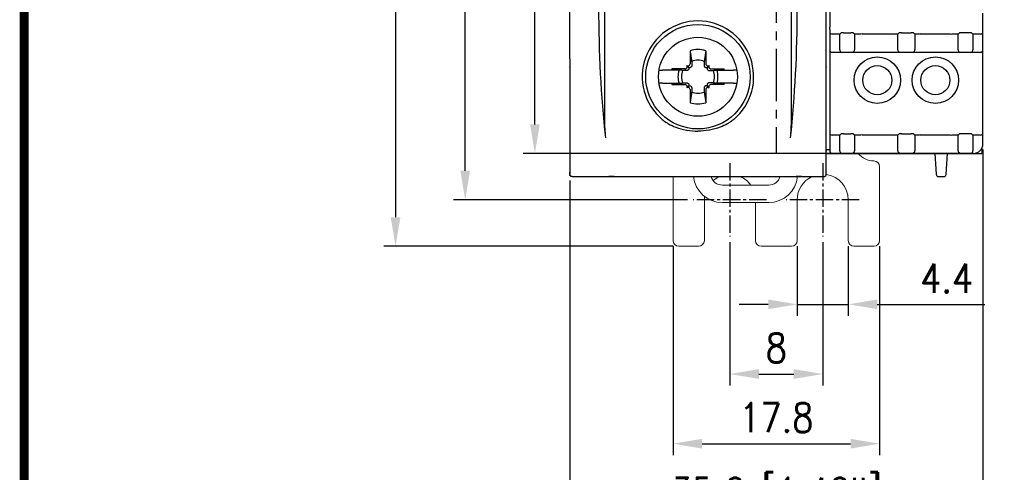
# Model space of a CAD drawing. Header units: millimetres. Extents: x -556 to 0, y 0 to 403.
# Tile 3 of 57: x -556 to -472, y 136 to 175. Entities that reach past the tile are written whole.
import ezdxf

# ---------------------------------------------------------------- set-up
doc = ezdxf.new("R2010")
doc.units = ezdxf.units.MM
doc.header["$LTSCALE"] = 2
doc.linetypes.add('CENTER2', pattern=[1.125, 0.75, -0.125, 0.125, -0.125])
doc.layers.get('DEFPOINTS').update_dxf_attribs({"color": 3})
doc.layers.add('0-CL', color=3, linetype='CENTER2')
doc.layers.add('0-DIM', color=3, linetype='Continuous')
doc.styles.add('ROMANS', font='romans.shx', dxfattribs={"width": 0.85})
doc.dimstyles.new('STAND01', dxfattribs={"dimtxt": 2.5, "dimasz": 2.5, "dimexe": 1, "dimexo": 0.5, "dimgap": 1, "dimtad": 1, "dimdec": 8, "dimdsep": 46, "dimtxsty": 'ROMANS', "dimcen": 0.09, "dimadec": 8, "dimazin": 2, "dimtp": 0.05, "dimtm": 0.05, "dimtfac": 0.6, "dimtdec": 8, "dimtmove": 0, "dimatfit": 0, "dimfxl": 1, "dimtolj": 1, "dimarcsym": 0})

# ---------------------------------------------------------------- blocks, each defined once
blk = doc.blocks.new('*D7')
at = {"layer": '0-DIM', "color": 0, "lineweight": -2, "transparency": 16777216}
for p, q in [((-489.45, 259.529), (-519, 259.529)), ((-518, 161.629), (-518, 257.029)), ((-498.85, 159.129), (-519, 159.129))]:
    blk.add_line(p, q, dxfattribs=at)
at = {"layer": '0-DIM', "color": 0, "transparency": 16777216}
for points in [[(-518.417, 257.029), (-517.583, 257.029), (-518, 259.529)], [(-518.417, 161.629), (-517.583, 161.629), (-518, 159.129)]]:
    blk.add_solid(points, dxfattribs=at)
at = {"layer": 'DEFPOINTS', "color": 0, "transparency": 16777216}
for p in [(-518, 259.529), (-488.95, 259.529), (-498.35, 159.129)]:
    blk.add_point(p, dxfattribs=at)
at = {"layer": '0-DIM', "color": 0, "transparency": 16777216, "insert": (-520.25, 209.329), "char_height": 2.5, "attachment_point": 5, "rotation": 90, "style": 'ROMANS'}
blk.add_mtext('\\A1;100.4', dxfattribs=at)
blk = doc.blocks.new('*D8')
at = {"layer": '0-DIM', "color": 0, "lineweight": -2, "transparency": 16777216}
for p, q in [((-500.6, 265.129), (-525, 265.129)), ((-524, 262.629), (-524, 157.629)), ((-500.1, 155.129), (-525, 155.129))]:
    blk.add_line(p, q, dxfattribs=at)
at = {"layer": '0-DIM', "color": 0, "transparency": 16777216}
for points in [[(-524.417, 262.629), (-523.583, 262.629), (-524, 265.129)], [(-524.417, 157.629), (-523.583, 157.629), (-524, 155.129)]]:
    blk.add_solid(points, dxfattribs=at)
at = {"layer": 'DEFPOINTS', "color": 0, "transparency": 16777216}
for p in [(-500.1, 265.129), (-524, 155.129), (-499.6, 155.129)]:
    blk.add_point(p, dxfattribs=at)
at = {"layer": '0-DIM', "color": 0, "transparency": 16777216, "insert": (-526.905, 210.129), "char_height": 2.5, "attachment_point": 5, "rotation": 90, "style": 'ROMANS'}
blk.add_mtext('\\A1;110 [4.33"]', dxfattribs=at)
blk = doc.blocks.new('*D1')
at = {"layer": '0-DIM', "color": 0, "lineweight": -2, "transparency": 16777216}
for p, q in [((-495.2, 155.479), (-495.2, 143.129)), ((-487.2, 155.479), (-487.2, 143.129)), ((-492.7, 144.129), (-489.7, 144.129))]:
    blk.add_line(p, q, dxfattribs=at)
at = {"layer": '0-DIM', "color": 0, "transparency": 16777216}
for points in [[(-492.7, 144.546), (-492.7, 143.712), (-495.2, 144.129)], [(-489.7, 144.546), (-489.7, 143.712), (-487.2, 144.129)]]:
    blk.add_solid(points, dxfattribs=at)
at = {"layer": 'DEFPOINTS', "color": 0, "transparency": 16777216}
for p in [(-495.2, 155.979), (-487.2, 155.979), (-487.2, 144.129)]:
    blk.add_point(p, dxfattribs=at)
at = {"layer": '0-DIM', "color": 0, "transparency": 16777216, "insert": (-491.2, 146.379), "char_height": 2.5, "attachment_point": 5, "style": 'ROMANS'}
blk.add_mtext('\\A1;8', dxfattribs=at)
blk = doc.blocks.new('*D2')
at = {"layer": '0-DIM', "color": 0, "lineweight": -2, "transparency": 16777216}
for p, q in [((-500.1, 155.129), (-500.1, 137.129)), ((-482.3, 155.129), (-482.3, 137.129)), ((-497.6, 138.129), (-484.8, 138.129))]:
    blk.add_line(p, q, dxfattribs=at)
at = {"layer": '0-DIM', "color": 0, "transparency": 16777216}
for points in [[(-497.6, 138.546), (-497.6, 137.712), (-500.1, 138.129)], [(-484.8, 138.546), (-484.8, 137.712), (-482.3, 138.129)]]:
    blk.add_solid(points, dxfattribs=at)
at = {"layer": 'DEFPOINTS', "color": 0, "transparency": 16777216}
for p in [(-500.1, 155.629), (-482.3, 155.629), (-482.3, 138.129)]:
    blk.add_point(p, dxfattribs=at)
at = {"layer": '0-DIM', "color": 0, "transparency": 16777216, "insert": (-491.2, 140.379), "char_height": 2.5, "attachment_point": 5, "style": 'ROMANS'}
blk.add_mtext('\\A1;17.8', dxfattribs=at)
blk = doc.blocks.new('*D3')
at = {"layer": '0-DIM', "color": 0, "lineweight": -2, "transparency": 16777216}
for p, q in [((-489.4, 155.129), (-489.4, 149.129)), ((-485, 155.129), (-485, 149.129)), ((-491.9, 150.129), (-494.4, 150.129)), ((-489.4, 150.129), (-485, 150.129)), ((-482.5, 150.129), (-473.246, 150.129))]:
    blk.add_line(p, q, dxfattribs=at)
at = {"layer": '0-DIM', "color": 0, "transparency": 16777216}
for points in [[(-491.9, 150.546), (-491.9, 149.712), (-489.4, 150.129)], [(-482.5, 150.546), (-482.5, 149.712), (-485, 150.129)]]:
    blk.add_solid(points, dxfattribs=at)
at = {"layer": 'DEFPOINTS', "color": 0, "transparency": 16777216}
for p in [(-489.4, 155.629), (-485, 155.629), (-485, 150.129)]:
    blk.add_point(p, dxfattribs=at)
at = {"layer": '0-DIM', "color": 0, "transparency": 16777216, "insert": (-476.523, 152.379), "char_height": 2.5, "attachment_point": 5, "style": 'ROMANS'}
blk.add_mtext('\\A1;4.4', dxfattribs=at)
blk = doc.blocks.new('*D4')
at = {"layer": '0-DIM', "color": 0, "lineweight": -2, "transparency": 16777216}
for p, q in [((-473.4, 163.451), (-473.4, 129.629)), ((-509, 160.792), (-509, 129.629)), ((-475.9, 130.629), (-506.5, 130.629))]:
    blk.add_line(p, q, dxfattribs=at)
at = {"layer": '0-DIM', "color": 0, "transparency": 16777216}
for points in [[(-506.5, 131.046), (-506.5, 130.212), (-509, 130.629)], [(-475.9, 131.046), (-475.9, 130.212), (-473.4, 130.629)]]:
    blk.add_solid(points, dxfattribs=at)
at = {"layer": 'DEFPOINTS', "color": 0, "transparency": 16777216}
for p in [(-473.4, 163.951), (-509, 161.292), (-509, 130.629)]:
    blk.add_point(p, dxfattribs=at)
at = {"layer": '0-DIM', "color": 0, "transparency": 16777216, "insert": (-491.196, 133.534), "char_height": 2.5, "attachment_point": 5, "style": 'ROMANS'}
blk.add_mtext('\\A1;35.6 [1.40"]', dxfattribs=at)
blk = doc.blocks.new('*D5')
at = {"layer": '0-DIM', "color": 0, "lineweight": -2, "transparency": 16777216}
for p, q in [((-509.4, 253.129), (-513, 253.129)), ((-512, 165.629), (-512, 250.629)), ((-486.9, 163.129), (-513, 163.129))]:
    blk.add_line(p, q, dxfattribs=at)
at = {"layer": '0-DIM', "color": 0, "transparency": 16777216}
for points in [[(-512.417, 250.629), (-511.583, 250.629), (-512, 253.129)], [(-512.417, 165.629), (-511.583, 165.629), (-512, 163.129)]]:
    blk.add_solid(points, dxfattribs=at)
at = {"layer": 'DEFPOINTS', "color": 0, "transparency": 16777216}
for p in [(-512, 253.129), (-508.9, 253.129), (-486.4, 163.129)]:
    blk.add_point(p, dxfattribs=at)
at = {"layer": '0-DIM', "color": 0, "transparency": 16777216, "insert": (-514.25, 207.229), "char_height": 2.5, "attachment_point": 5, "rotation": 90, "style": 'ROMANS'}
blk.add_mtext('\\A1;90', dxfattribs=at)
blk = doc.blocks.new('CGI0800-02')
for p, q in [((-509, 171.27749287), (-509, 237.91239123)), ((-486.9, 171.27749287), (-486.9, 237.91239123)), ((-486.59653945, 235.75508527), (-486.59653945, 174.00276214)), ((-473.4, 174.62737182), (-473.4, 175.1905836)), ((-473.4, 173.74652493), (-473.4, 174.62737182)), ((-486.6, 173.80276976), (-486.6, 173.70276595)), ((-486.6, 173.70276595), (-486.6, 173.5949701)), ((-486.6, 173.5949701), (-486.6, 172.03094273)), ((-485.73261883, 173.39630487), (-486.4, 173.39630487)), ((-485.73580734, 172.03273864), (-485.73261883, 173.39630487)), ((-485.62123746, 173.50768624), (-485.73261883, 173.39630487)), ((-485.41998932, 173.51016094), (-484.78001068, 173.51016094)), ((-484.46738117, 173.39630487), (-484.57876254, 173.50768624)), ((-483.90629315, 173.39630487), (-484.46738117, 173.39630487)), ((-484.46738117, 173.39630487), (-484.46419266, 172.03273864)), ((-483.79953922, 173.43188094), (-483.90629315, 173.39630487)), ((-483.79953922, 173.43188094), (-481.20046078, 173.43188094)), ((-481.20046078, 173.43188094), (-481.09370685, 173.39630487)), ((-480.73261883, 173.39630487), (-481.09370685, 173.39630487)), ((-480.73580734, 172.03273864), (-480.73261883, 173.39630487)), ((-480.62123746, 173.50768624), (-480.73261883, 173.39630487)), ((-480.41998932, 173.51016094), (-479.58001068, 173.51016094)), ((-479.37876254, 173.50768624), (-479.26738117, 173.39630487)), ((-478.90629315, 173.39630487), (-479.26738117, 173.39630487)), ((-479.26738117, 173.39630487), (-479.26419266, 172.03273864)), ((-478.79953922, 173.43188094), (-478.90629315, 173.39630487)), ((-478.79953922, 173.43188094), (-476.20046078, 173.43188094)), ((-476.20046078, 173.43188094), (-476.09370685, 173.39630487)), ((-475.53261883, 173.39630487), (-476.09370685, 173.39630487)), ((-475.53580734, 172.03273864), (-475.53261883, 173.39630487)), ((-475.53261883, 173.39630487), (-475.42123746, 173.50768624)), ((-474.58001068, 173.51016094), (-475.21998932, 173.51016094)), ((-474.37876254, 173.50768624), (-474.26738117, 173.39630487)), ((-473.6, 173.39630487), (-474.26738117, 173.39630487)), ((-474.26738117, 173.39630487), (-474.26419266, 172.03273864)), ((-473.4, 173.71693021), (-473.4, 173.74652493)), ((-473.4, 173.5949701), (-473.4, 173.71693021)), ((-473.4, 172.03094273), (-473.4, 173.5949701)), ((-498.62946951, 171.97169808), (-498.62634484, 170.83404056)), ((-497.27053048, 171.97169808), (-497.27365515, 170.83404056)), ((-486.6, 172.03094273), (-486.6, 172.02718595)), ((-486.6, 172.02718595), (-486.6, 166.4905836)), ((-486.4, 171.82892371), (-473.6, 171.82892371)), ((-473.4, 172.02718595), (-473.4, 172.03094273)), ((-473.4, 166.4905836), (-473.4, 172.02718595)), ((-509, 171.27749287), (-509, 170.56211579)), ((-509, 170.56211579), (-509, 161.29153548)), ((-498.77853037, 170.55745408), (-498.92117151, 170.70009522)), ((-498.67302523, 170.72072094), (-498.69427415, 170.69947203)), ((-497.22697476, 170.72072094), (-497.20572584, 170.69947203)), ((-497.12146962, 170.55745408), (-496.97882848, 170.70009522)), ((-486.9, 170.56211579), (-486.9, 171.27749287)), ((-486.9, 161.29153548), (-486.9, 170.56211579)), ((-500.227985, 170.27892371), (-500.99841145, 170.27892371)), ((-499.05511685, 170.40526855), (-500.19277436, 170.40839322)), ((-498.92054832, 170.47319786), (-498.94179723, 170.45194894)), ((-496.97945167, 170.47319786), (-496.95820276, 170.45194894)), ((-496.84488314, 170.40526855), (-495.70722562, 170.40839322)), ((-495.67201499, 170.27892371), (-494.90158854, 170.27892371)), ((-500.99841145, 169.17892371), (-500.227985, 169.17892371)), ((-500.19277436, 169.04945419), (-499.05511685, 169.05257886)), ((-498.94179723, 169.00589847), (-498.92054832, 168.98464955)), ((-498.77853037, 168.90039333), (-498.92117151, 168.75775219)), ((-497.12146962, 168.90039333), (-496.97882848, 168.75775219)), ((-496.95820276, 169.00589847), (-496.97945167, 168.98464955)), ((-495.70722562, 169.04945419), (-496.84488314, 169.05257886)), ((-494.90158854, 169.17892371), (-495.67201499, 169.17892371)), ((-498.69427415, 168.75837538), (-498.67302523, 168.73712647)), ((-498.62634484, 168.62380685), (-498.62946951, 167.48614934)), ((-497.27365515, 168.62380685), (-497.27053048, 167.48614934)), ((-497.20572584, 168.75837538), (-497.22697476, 168.73712647)), ((-486.6, 166.4905836), (-486.6, 165.92737182)), ((-473.4, 165.92737182), (-473.4, 166.4905836)), ((-486.6, 165.92737182), (-486.6, 165.04652493)), ((-473.4, 165.04652493), (-473.4, 165.92737182)), ((-486.6, 165.04652493), (-486.6, 165.01693021)), ((-486.6, 165.01693021), (-486.6, 164.8949701)), ((-486.6, 164.8949701), (-486.6, 163.3493121)), ((-485.73261883, 164.69630487), (-486.4, 164.69630487)), ((-485.73576438, 163.35110801), (-485.73261883, 164.69630487)), ((-485.62123746, 164.80768624), (-485.73261883, 164.69630487)), ((-485.41998932, 164.81016094), (-484.78001068, 164.81016094)), ((-484.46738117, 164.69630487), (-484.57876254, 164.80768624)), ((-484.46738117, 164.69630487), (-484.46423562, 163.35110801)), ((-483.90629315, 164.69630487), (-484.46738117, 164.69630487)), ((-483.79953922, 164.73188094), (-483.90629315, 164.69630487)), ((-483.79953922, 164.73188094), (-481.20046078, 164.73188094)), ((-481.20046078, 164.73188094), (-481.09370685, 164.69630487)), ((-480.73261883, 164.69630487), (-481.09370685, 164.69630487)), ((-480.73576438, 163.35110801), (-480.73261883, 164.69630487)), ((-480.62123746, 164.80768624), (-480.73261883, 164.69630487)), ((-480.41998932, 164.81016094), (-479.58001068, 164.81016094)), ((-479.37876254, 164.80768624), (-479.26738117, 164.69630487)), ((-479.26738117, 164.69630487), (-479.26423562, 163.35110801)), ((-478.90629315, 164.69630487), (-479.26738117, 164.69630487)), ((-478.79953922, 164.73188094), (-478.90629315, 164.69630487)), ((-478.79953922, 164.73188094), (-476.20046078, 164.73188094)), ((-476.20046078, 164.73188094), (-476.09370685, 164.69630487)), ((-476.09370685, 164.69630487), (-476.09361924, 164.68381982)), ((-475.53261883, 164.69630487), (-476.09370685, 164.69630487)), ((-475.53576438, 163.35110801), (-475.53261883, 164.69630487)), ((-475.53261883, 164.69630487), (-475.42123746, 164.80768624)), ((-474.58001068, 164.81016094), (-475.21998932, 164.81016094)), ((-474.37876254, 164.80768624), (-474.26738117, 164.69630487)), ((-474.26738117, 164.69630487), (-474.26423562, 163.35110801)), ((-473.6, 164.69630487), (-474.26738117, 164.69630487)), ((-473.4, 165.01693021), (-473.4, 165.04652493)), ((-473.4, 164.8949701), (-473.4, 165.01693021)), ((-473.4, 163.9507413), (-473.4, 164.8949701)), ((-473.4, 163.92895417), (-473.4, 163.9507413)), ((-486.4, 163.1289237), (-486.9, 163.1289237)), ((-486.9, 163.1289237), (-473.5, 163.1289237)), ((-486.6, 163.42893513), (-486.8, 163.42893513)), ((-486.6, 163.3493121), (-486.6, 163.32893132)), ((-474.2, 163.1289237), (-486.4, 163.1289237)), ((-477.55, 163.1289237), (-477.46160742, 161.803035)), ((-477.55, 163.1289237), (-477.46160742, 161.803035)), ((-476.53839258, 161.803035), (-476.45, 163.1289237)), ((-476.53839258, 161.803035), (-476.45, 163.1289237)), ((-473.5, 163.54164109), (-473.5, 163.1289237)), ((-477.46160742, 161.803035), (-477.42911308, 161.3156199)), ((-477.46160742, 161.803035), (-477.42911308, 161.3156199)), ((-476.57088692, 161.3156199), (-476.53839258, 161.803035)), ((-476.57088692, 161.3156199), (-476.53839258, 161.803035)), ((-508.80327826, 161.1289237), (-508.79615068, 161.1289237)), ((-508.79615068, 161.1289237), (-487.10384932, 161.1289237)), ((-505.17044395, 161.1289237), (-505.62955605, 161.1289237)), ((-489.02044395, 161.1289237), (-489.47955605, 161.1289237)), ((-477.22955605, 161.1289237), (-476.77044395, 161.1289237)), ((-477.22955605, 161.1289237), (-476.77044395, 161.1289237))]:
    blk.add_line(p, q)
at = {"color": 31}
for p, q in [((-506, 178.7289237), (-506, 166.04445905)), ((-489.9, 166.04445905), (-489.9, 178.7289237))]:
    blk.add_line(p, q, dxfattribs=at)
at = {"linetype": 'Continuous', "lineweight": 0}
for p, q in [((-482.3, 155.6289237), (-482.3, 161.9789237)), ((-500.1, 155.6289237), (-500.1, 161.1289237)), ((-491.85, 160.39453669), (-495.85, 160.39453669)), ((-497.4, 159.1289237), (-497.4, 155.6289237)), ((-495.85, 158.89453669), (-491.85, 158.89453669)), ((-493, 155.6289237), (-493, 158.89453669)), ((-489.4, 155.6289237), (-489.4, 159.1289237)), ((-485, 159.1289237), (-485, 155.6289237)), ((-497.9, 155.1289237), (-499.6, 155.1289237)), ((-492.5, 155.1289237), (-489.9, 155.1289237)), ((-484.5, 155.1289237), (-482.8, 155.1289237))]:
    blk.add_line(p, q, dxfattribs=at)
at = {"const_width": 0.76}
blk.add_lwpolyline([(0, 0), (0, 403), (-556, 403), (-556, 0)], close=True, dxfattribs=at)
for centre, radius in [((-497.95, 169.7289237), 4.5), ((-497.94999999, 169.72892371), 3.4), ((-482.5, 169.42892371), 2), ((-477.5, 169.42892371), 2), ((-482.5, 169.42892371), 1.25357802), ((-477.5, 169.42892371), 1.25357802)]:
    blk.add_circle(centre, radius)
for centre, radius, start, end in [((-497.95, 169.7289237), 4.8, 309.8614284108, 230.1385715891), ((-497.94999999, 169.72892371), 2.34344099, 90.0000000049, 106.8546763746), ((-497.94999999, 169.72892371), 2.34344099, 73.1453236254, 89.9999999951), ((-497.94999999, 169.72892371), 1.42804516, 90.000000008, 112.2558816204), ((-497.94999999, 169.72892371), 1.42804516, 67.7441183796, 89.9999999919), ((-497.94999999, 169.72892371), 2.34344099, 163.1453236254, 166.4262014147), ((-497.94999999, 169.72892371), 1.72021398, 161.3535439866, 198.6464560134), ((-497.94999999, 169.72892371), 1.42804516, 157.7441183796, 202.2558816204), ((-497.94999999, 169.72892371), 1.42804516, 337.7441183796, 22.2558816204), ((-497.94999999, 169.72892371), 1.72021398, 341.3535439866, 18.6464560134), ((-497.94999999, 169.72892371), 2.34344099, 13.5737985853, 16.8546763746), ((-497.94999999, 169.72892371), 2.34344099, 193.5737985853, 196.8546763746), ((-497.94999999, 169.72892371), 2.34344099, 343.1453236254, 346.4262014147), ((-497.94999999, 169.72892371), 1.42804516, 247.7441183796, 269.9999999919), ((-497.94999999, 169.72892371), 1.42804516, 270.000000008, 292.2558816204), ((-497.94999999, 169.72892371), 2.34344099, 253.1453236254, 269.9999999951), ((-497.94999999, 169.72892371), 2.34344099, 270.0000000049, 286.8546763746), ((-477.22955605, 161.3289237), 0.2, 183.8140748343, 270), ((-477.22955605, 161.3289237), 0.2, 183.8140748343, 270), ((-476.77044395, 161.3289237), 0.2, 270, 356.1859251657), ((-476.77044395, 161.3289237), 0.2, 270, 356.1859251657)]:
    blk.add_arc(centre, radius, start, end)
at = {"linetype": 'Continuous', "lineweight": 0}
for centre, radius, start, end in [((-482.8, 164.1789237), 1.7, 218.1445131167, 270), ((-482.8, 161.9789237), 0.5, 0, 90), ((-487.2, 159.1289237), 2.2, 0, 82.1625202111), ((-495.85, 161.39453669), 2.5, 186.0989123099, 270), ((-495.85, 161.39453669), 1, 195.4033797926, 270), ((-495.2, 159.1289237), 2.2, 114.6199773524, 131.0561418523), ((-495.2, 159.1289237), 2.2, 35.1191471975, 65.3800226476), ((-491.85, 161.39453669), 1, 270, 344.5966202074), ((-491.85, 161.39453669), 2.5, 270, 353.9010876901), ((-487.2, 159.1289237), 2.2, 114.6199773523, 180), ((-495.2, 159.1289237), 2.2, 172.4470089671, 180), ((-499.6, 155.6289237), 0.5, 180, 270), ((-497.9, 155.6289237), 0.5, 270, 0), ((-492.5, 155.6289237), 0.5, 180, 270), ((-489.9, 155.6289237), 0.5, 270, 0), ((-484.5, 155.6289237), 0.5, 180, 270), ((-482.8, 155.6289237), 0.5, 270, 0)]:
    blk.add_arc(centre, radius, start, end, dxfattribs=at)
at = {"color": 31}
for centre, major_axis, start_param, end_param in [((-498.47062769, 175.70861218), (0, -30), 4.7123889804, 5.0962592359), ((-497.42937231, 175.70861218), (0, 30), 4.3285187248, 4.7123889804), ((-504.79422863, 166.04445905), (0, -4.5), 4.7123889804, 5.0671272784), ((-491.10577137, 166.04445905), (0, 4.5), 4.3576506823, 4.7123889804), ((-490.05045423, 164.58561018), (0, 0.3), 4.3285187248, 4.3576506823)]:
    blk.add_ellipse(centre, major_axis=major_axis, ratio=0.2679491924, start_param=start_param, end_param=end_param, dxfattribs=at)
for centre, major_axis, ratio, start_param, end_param in [((-486.60003046, 174.00276214), (0, 0.2), 0.0174550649, 3.1503192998, 4.7123889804), ((-486.4, 173.5949701), (0.2, 0), 0.9933261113, 3.1415926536, 4.7123889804), ((-485.42124521, 173.50767088), (0.20000775, 0.00001564), 0.012449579, 1.5645160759, 3.1291417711), ((-484.77875479, 173.50767088), (0.20000775, -0.00001564), 0.012449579, 0.0124508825, 1.5770765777), ((-480.42124521, 173.50767088), (0.20000775, 0.00001564), 0.012449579, 1.5645160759, 3.1291417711), ((-479.57875479, 173.50767088), (0.20000775, -0.00001564), 0.012449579, 0.0124508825, 1.5770765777), ((-475.22124521, 173.50767088), (0.20000775, 0.00001564), 0.012449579, 1.5645160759, 3.1291417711), ((-474.57875479, 173.50767088), (0.20000775, -0.00001564), 0.012449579, 0.0124508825, 1.5770765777), ((-473.6, 173.5949701), (-0.2, 0), 0.9933261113, 1.5707963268, 3.1415926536), ((-486.4, 172.02718595), (0.2, 0), 0.9913112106, 3.1415926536, 4.7123889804), ((-485.53579969, 172.03275391), (-0.07834838, -0.18464423), 0.9966406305, 5.1125517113, 5.383001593), ((-485.53761086, 172.03094273), (-0.07667369, 0.18510666), 0.9877345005, 1.4442409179, 2.7445112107), ((-484.66238914, 172.03094273), (0.07667369, 0.18510666), 0.9877345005, 3.5386740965, 4.8389443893), ((-484.66420031, 172.03275391), (0.07834838, -0.18464423), 0.9966406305, 0.9001837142, 1.1706335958), ((-480.53579969, 172.03275391), (-0.07834838, -0.18464423), 0.9966406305, 5.1125517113, 5.383001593), ((-480.53761086, 172.03094273), (-0.07667369, 0.18510666), 0.9877345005, 1.4442409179, 2.7445112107), ((-479.46238914, 172.03094273), (0.07667369, 0.18510666), 0.9877345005, 3.5386740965, 4.8389443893), ((-479.46420031, 172.03275391), (0.07834838, -0.18464423), 0.9966406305, 0.9001837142, 1.1706335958), ((-475.33579969, 172.03275391), (-0.07834838, -0.18464423), 0.9966406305, 5.1125517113, 5.383001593), ((-475.33761086, 172.03094273), (-0.07667369, 0.18510666), 0.9877345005, 1.4442409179, 2.7445112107), ((-474.46238914, 172.03094273), (0.07667369, 0.18510666), 0.9877345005, 3.5386740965, 4.8389443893), ((-474.46420031, 172.03275391), (0.07834838, -0.18464423), 0.9966406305, 0.9001837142, 1.1706335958), ((-473.6, 172.02718595), (0.2, 0), 0.9913112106, 4.7123889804, 6.2831853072), ((-499.03430859, 170.58695813), (0.11376028, -0.11376028), 0.9945218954, 0, 1.5707963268), ((-498.80803442, 170.8132323), (0.11376028, -0.11376028), 0.9945218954, 4.7123889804, 6.2831853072), ((-498.78678551, 170.83448122), (0.11376028, -0.11376028), 0.9945218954, 0, 0.7853981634), ((-497.11321448, 170.83448122), (-0.11376028, -0.11376028), 0.9945218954, 5.4977871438, 6.2831853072), ((-497.09196557, 170.8132323), (-0.11376028, -0.11376028), 0.9945218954, 0, 1.5707963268), ((-496.8656914, 170.58695813), (-0.11376028, -0.11376028), 0.9945218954, 4.7123889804, 6.2831853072), ((-499.05555751, 170.56570922), (0.11376028, -0.11376028), 0.9945218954, 5.4977871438, 6.2831853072), ((-496.84444248, 170.56570922), (-0.11376028, -0.11376028), 0.9945218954, 0, 0.7853981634), ((-499.05555751, 168.89213819), (0.11376028, 0.11376028), 0.9945218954, 0, 0.7853981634), ((-499.03430859, 168.87088928), (0.11376028, 0.11376028), 0.9945218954, 4.7123889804, 6.2831853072), ((-498.80803442, 168.64461511), (0.11376028, 0.11376028), 0.9945218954, 0, 1.5707963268), ((-497.09196557, 168.64461511), (-0.11376028, 0.11376028), 0.9945218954, 4.7123889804, 6.2831853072), ((-496.8656914, 168.87088928), (-0.11376028, 0.11376028), 0.9945218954, 0, 1.5707963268), ((-496.84444248, 168.89213819), (-0.11376028, 0.11376028), 0.9945218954, 5.4977871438, 6.2831853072), ((-498.78678551, 168.62336619), (0.11376028, 0.11376028), 0.9945218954, 5.4977871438, 6.2831853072), ((-497.11321448, 168.62336619), (-0.11376028, 0.11376028), 0.9945218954, 0, 0.7853981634), ((-486.4, 164.8949701), (0.2, 0), 0.9933261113, 3.1415926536, 4.7123889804), ((-485.42124521, 164.80767088), (0.20000775, 0.00001564), 0.012449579, 1.5645160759, 3.1291417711), ((-484.77875479, 164.80767088), (0.20000775, -0.00001564), 0.012449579, 0.0124508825, 1.5770765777), ((-480.42124521, 164.80767088), (0.20000775, 0.00001564), 0.012449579, 1.5645160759, 3.1291417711), ((-479.57875479, 164.80767088), (0.20000775, -0.00001564), 0.012449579, 0.0124508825, 1.5770765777), ((-475.22124521, 164.80767088), (0.20000775, 0.00001564), 0.012449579, 1.5645160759, 3.1291417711), ((-474.57875479, 164.80767088), (0.20000775, -0.00001564), 0.012449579, 0.0124508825, 1.5770765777), ((-473.6, 164.8949701), (-0.2, 0), 0.9933261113, 1.5707963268, 3.1415926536), ((-505.84954577, 164.58561018), (0, -0.3), 0.2679491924, 5.0671272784, 5.0962592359), ((-474.2, 163.92895417), (0, -0.80003046), 0.9999619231, 0, 1.5707963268), ((-486.8, 163.32893132), (0, 0.10000381), 0.9999619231, 0, 1.5707963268), ((-486.4, 163.32893132), (0, -0.20000762), 0.9999619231, 4.7123889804, 6.2831853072), ((-485.53575673, 163.35112328), (-0.07834838, -0.18464423), 0.9966406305, 5.1125517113, 5.383001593), ((-485.53756791, 163.3493121), (-0.07667369, 0.18510666), 0.9877345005, 1.4442409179, 2.7445112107), ((-484.66243209, 163.3493121), (0.07667369, 0.18510666), 0.9877345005, 3.5386740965, 4.8389443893), ((-484.66424327, 163.35112328), (0.07834838, -0.18464423), 0.9966406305, 0.9001837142, 1.1706335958), ((-480.53575673, 163.35112328), (-0.07834838, -0.18464423), 0.9966406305, 5.1125517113, 5.383001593), ((-480.53756791, 163.3493121), (-0.07667369, 0.18510666), 0.9877345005, 1.4442409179, 2.7445112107), ((-479.46243209, 163.3493121), (0.07667369, 0.18510666), 0.9877345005, 3.5386740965, 4.8389443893), ((-479.46424327, 163.35112328), (0.07834838, -0.18464423), 0.9966406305, 0.9001837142, 1.1706335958), ((-475.33575673, 163.35112328), (-0.07834838, -0.18464423), 0.9966406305, 5.1125517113, 5.383001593), ((-475.33756791, 163.3493121), (-0.07667369, 0.18510666), 0.9877345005, 1.4442409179, 2.7445112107), ((-474.46243209, 163.3493121), (-0.07667369, -0.18510666), 0.9877345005, 0.3970814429, 1.6973517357), ((-474.46424327, 163.35112328), (0.07834838, -0.18464423), 0.9966406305, 0.9001837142, 1.1706335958)]:
    blk.add_ellipse(centre, major_axis=major_axis, ratio=ratio, start_param=start_param, end_param=end_param)
for points, weights in [([(-498.62946951, 171.97169808), (-498.54227786, 171.39635044), (-498.490863, 171.05058183)], [1.07417456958, 1.07148624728, 1]), ([(-497.27053048, 171.97169808), (-497.35772213, 171.39635044), (-497.40913699, 171.05058183)], [1.07417456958, 1.07148624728, 1]), ([(-498.52680676, 170.57450247), (-498.53738999, 170.56377945), (-498.54792694, 170.55312482)], [1.20611527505, 1.20789691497, 1.20940093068]), ([(-498.490863, 171.05058183), (-498.48570198, 170.84630362), (-498.48192666, 170.68962238)], [1, 1.11053776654, 1.20760574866]), ([(-497.40913699, 171.05058183), (-497.41429801, 170.84630362), (-497.41807332, 170.68962238)], [1, 1.11053776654, 1.20760574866]), ([(-497.37319323, 170.57450247), (-497.36260999, 170.56377945), (-497.35207305, 170.55312482)], [1.20611527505, 1.20789691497, 1.20940093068]), ([(-501.30166142, 170.27892371), (-501.3034397, 170.27892371), (-501.30521981, 170.27892371)], [1.09833096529, 1.09833462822, 1.0983379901]), ([(-499.57991906, 170.27892371), (-499.85425635, 170.27892371), (-500.227985, 170.27892371)], [1, 1.01296453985, 1]), ([(-499.27165812, 170.26978671), (-499.61742673, 170.32120157), (-500.19277436, 170.40839322)], [1, 1.07148624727, 1.07417456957]), ([(-498.91069867, 170.26085038), (-499.06737991, 170.26462569), (-499.27165812, 170.26978671)], [1.20760574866, 1.11053776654, 1]), ([(-498.77420111, 170.32685065), (-498.78485573, 170.31631371), (-498.79557876, 170.30573047)], [1.20940093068, 1.20789691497, 1.20611527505]), ([(-497.12579888, 170.32685065), (-497.11514425, 170.31631371), (-497.10442123, 170.30573047)], [1.20940093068, 1.20789691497, 1.20611527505]), ([(-496.98930132, 170.26085038), (-496.83262008, 170.26462569), (-496.62834187, 170.26978671)], [1.20760574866, 1.11053776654, 1]), ([(-496.62834187, 170.26978671), (-496.28257326, 170.32120157), (-495.70722562, 170.40839322)], [1, 1.07148624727, 1.07417456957]), ([(-496.32008093, 170.27892371), (-496.04574364, 170.27892371), (-495.67201499, 170.27892371)], [1, 1.01296453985, 1]), ([(-494.59833856, 170.27892371), (-494.59656029, 170.27892371), (-494.59478018, 170.27892371)], [1.09833096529, 1.09833462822, 1.09833799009]), ([(-501.30521981, 169.17892371), (-501.3034397, 169.17892371), (-501.30166142, 169.17892371)], [1.0983379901, 1.09833462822, 1.09833096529]), ([(-500.227985, 169.17892371), (-499.85425635, 169.17892371), (-499.57991906, 169.17892371)], [1, 1.01296453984, 1]), ([(-500.19277436, 169.04945419), (-499.61742673, 169.13664584), (-499.27165812, 169.1880607)], [1.07417456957, 1.07148624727, 1]), ([(-499.27165812, 169.1880607), (-499.06737991, 169.19322172), (-498.91069867, 169.19699704)], [1, 1.11053776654, 1.20760574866]), ([(-498.79557876, 169.15211694), (-498.78485573, 169.14153371), (-498.77420111, 169.13099676)], [1.20611527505, 1.20789691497, 1.20940093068]), ([(-498.54792694, 168.90472259), (-498.53738999, 168.89406797), (-498.52680676, 168.88334494)], [1.20940093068, 1.20789691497, 1.20611527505]), ([(-497.35207305, 168.90472259), (-497.36260999, 168.89406797), (-497.37319323, 168.88334494)], [1.20940093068, 1.20789691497, 1.20611527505]), ([(-497.10442123, 169.15211694), (-497.11514425, 169.14153371), (-497.12579888, 169.13099676)], [1.20611527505, 1.20789691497, 1.20940093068]), ([(-496.62834187, 169.1880607), (-496.83262008, 169.19322172), (-496.98930132, 169.19699704)], [1, 1.11053776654, 1.20760574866]), ([(-495.70722562, 169.04945419), (-496.28257326, 169.13664584), (-496.62834187, 169.1880607)], [1.07417456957, 1.07148624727, 1]), ([(-495.67201499, 169.17892371), (-496.04574364, 169.17892371), (-496.32008093, 169.17892371)], [1, 1.01296453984, 1]), ([(-494.59478018, 169.17892371), (-494.59656029, 169.17892371), (-494.59833856, 169.17892371)], [1.09833799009, 1.09833462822, 1.09833096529]), ([(-498.490863, 168.40726558), (-498.54227786, 168.06149697), (-498.62946951, 167.48614934)], [1, 1.07148624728, 1.07417456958]), ([(-498.48192666, 168.76822503), (-498.48570198, 168.61154379), (-498.490863, 168.40726558)], [1.20760574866, 1.11053776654, 1]), ([(-497.41807332, 168.76822503), (-497.41429801, 168.61154379), (-497.40913699, 168.40726558)], [1.20760574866, 1.11053776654, 1]), ([(-497.40913699, 168.40726558), (-497.35772213, 168.06149697), (-497.27053048, 167.48614934)], [1, 1.07148624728, 1.07417456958])]:
    blk.add_rational_spline(points, weights, degree=2)
for points in [[(-509, 171.27749287), (-509, 171.27631265), (-508.99999565, 171.27513277), (-508.99998697, 171.27395328)], [(-508.99999238, 170.56269261), (-508.99987309, 170.56721019), (-508.99835237, 170.57170963), (-508.99544374, 170.57612044)], [(-486.90455626, 170.57612044), (-486.90164763, 170.57170963), (-486.90012691, 170.56721019), (-486.90000762, 170.56269261)], [(-486.90001305, 171.27395328), (-486.90000435, 171.27513353), (-486.9, 171.27631341), (-486.9, 171.27749287)], [(-498.95, 165.13023957), (-498.94754512, 165.12979924), (-498.9450901, 165.12936062), (-498.94263495, 165.1289237)], [(-496.95, 165.13023957), (-496.95245488, 165.12979924), (-496.9549099, 165.12936062), (-496.95736505, 165.1289237)]]:
    blk.add_open_spline(points, degree=3)
for points, knots in [([(-498.77853037, 170.55745408), (-498.76499957, 170.54392328), (-498.75279634, 170.52697728), (-498.73540132, 170.48961697), (-498.73021453, 170.46919811), (-498.72753109, 170.43207185), (-498.72918076, 170.41274577), (-498.73965081, 170.3758965), (-498.74848988, 170.35837624), (-498.76378359, 170.33797173), (-498.76875154, 170.33224002), (-498.77420111, 170.32685065)], [0.69104318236, 0.69104318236, 0.69104318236, 0.69104318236, 0.76649389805, 0.76649389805, 0.84194461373, 0.84194461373, 0.90995721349, 0.90995721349, 0.97796981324, 0.97796981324, 1.00558179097, 1.00558179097, 1.00558179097, 1.00558179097]), ([(-498.54792694, 170.55312482), (-498.55331631, 170.54767525), (-498.55904802, 170.5427073), (-498.57945253, 170.52741359), (-498.59697278, 170.51857452), (-498.63382206, 170.50810447), (-498.65314814, 170.5064548), (-498.6902744, 170.50913824), (-498.71069326, 170.51432503), (-498.74805357, 170.53172005), (-498.76499957, 170.54392328), (-498.77853037, 170.55745408)], [0.25797422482, 0.25797422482, 0.25797422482, 0.25797422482, 0.28558620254, 0.28558620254, 0.3535988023, 0.3535988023, 0.42161140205, 0.42161140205, 0.49706211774, 0.49706211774, 0.57251283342, 0.57251283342, 0.57251283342, 0.57251283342]), ([(-498.48192666, 170.68962238), (-498.4815862, 170.6754925), (-498.48310384, 170.66143883), (-498.49022666, 170.63121111), (-498.49760639, 170.61335452), (-498.51362699, 170.58921732), (-498.51992493, 170.58147519), (-498.52680676, 170.57450247)], [0.09817299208, 0.09817299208, 0.09817299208, 0.09817299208, 0.15007658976, 0.15007658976, 0.21782125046, 0.21782125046, 0.25295973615, 0.25295973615, 0.25295973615, 0.25295973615]), ([(-497.41807332, 170.68962238), (-497.41841379, 170.6754925), (-497.41689614, 170.66143883), (-497.40977333, 170.63121111), (-497.4023936, 170.61335452), (-497.386373, 170.58921732), (-497.38007505, 170.58147519), (-497.37319323, 170.57450247)], [0.09817299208, 0.09817299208, 0.09817299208, 0.09817299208, 0.15007658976, 0.15007658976, 0.21782125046, 0.21782125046, 0.25295973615, 0.25295973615, 0.25295973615, 0.25295973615]), ([(-497.35207305, 170.55312482), (-497.34668368, 170.54767525), (-497.34095197, 170.5427073), (-497.32054746, 170.52741359), (-497.3030272, 170.51857452), (-497.26617793, 170.50810447), (-497.24685185, 170.5064548), (-497.20972559, 170.50913824), (-497.18930673, 170.51432503), (-497.15194642, 170.53172005), (-497.13500042, 170.54392328), (-497.12146962, 170.55745408)], [0.25797422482, 0.25797422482, 0.25797422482, 0.25797422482, 0.28558620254, 0.28558620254, 0.3535988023, 0.3535988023, 0.42161140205, 0.42161140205, 0.49706211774, 0.49706211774, 0.57251283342, 0.57251283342, 0.57251283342, 0.57251283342]), ([(-497.12146962, 170.55745408), (-497.13500042, 170.54392328), (-497.14720365, 170.52697728), (-497.16459867, 170.48961697), (-497.16978546, 170.46919811), (-497.1724689, 170.43207185), (-497.17081923, 170.41274577), (-497.16034918, 170.3758965), (-497.15151011, 170.35837624), (-497.1362164, 170.33797173), (-497.13124845, 170.33224002), (-497.12579888, 170.32685065)], [0.69104318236, 0.69104318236, 0.69104318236, 0.69104318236, 0.76649389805, 0.76649389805, 0.84194461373, 0.84194461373, 0.90995721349, 0.90995721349, 0.97796981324, 0.97796981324, 1.00558179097, 1.00558179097, 1.00558179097, 1.00558179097]), ([(-501.30166142, 170.27892371), (-501.29899224, 170.27892371), (-501.29086222, 170.27892371), (-501.26561963, 170.27892371), (-501.24070775, 170.27892371), (-501.18777066, 170.27892371), (-501.15028377, 170.27892371), (-501.08069144, 170.27892371), (-501.03619816, 170.27892371), (-500.99841145, 170.27892371)], [0.02529812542, 0.02529812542, 0.02529812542, 0.02529812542, 0.11057296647, 0.11057296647, 0.22190122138, 0.22190122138, 0.33424309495, 0.33424309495, 0.44760322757, 0.44760322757, 0.44760322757, 0.44760322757]), ([(-498.79557876, 170.30573047), (-498.80255148, 170.29884865), (-498.81029361, 170.2925507), (-498.8344308, 170.2765301), (-498.8522874, 170.26915037), (-498.88251511, 170.26202756), (-498.89656878, 170.26050991), (-498.91069867, 170.26085038)], [-0.25295973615, -0.25295973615, -0.25295973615, -0.25295973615, -0.21782125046, -0.21782125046, -0.15007658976, -0.15007658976, -0.09817299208, -0.09817299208, -0.09817299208, -0.09817299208]), ([(-497.10442123, 170.30573047), (-497.09744851, 170.29884865), (-497.08970638, 170.2925507), (-497.06556918, 170.2765301), (-497.04771259, 170.26915037), (-497.01748487, 170.26202756), (-497.0034312, 170.26050991), (-496.98930132, 170.26085038)], [-0.25295973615, -0.25295973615, -0.25295973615, -0.25295973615, -0.21782125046, -0.21782125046, -0.15007658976, -0.15007658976, -0.09817299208, -0.09817299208, -0.09817299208, -0.09817299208]), ([(-494.59833856, 170.27892371), (-494.60100775, 170.27892371), (-494.60913776, 170.27892371), (-494.63438036, 170.27892371), (-494.65929224, 170.27892371), (-494.71222932, 170.27892371), (-494.74971621, 170.27892371), (-494.81930855, 170.27892371), (-494.86380183, 170.27892371), (-494.90158854, 170.27892371)], [0.02529812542, 0.02529812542, 0.02529812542, 0.02529812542, 0.11057296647, 0.11057296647, 0.22190122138, 0.22190122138, 0.33424309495, 0.33424309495, 0.44760322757, 0.44760322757, 0.44760322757, 0.44760322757]), ([(-500.99841145, 169.17892371), (-501.03619816, 169.17892371), (-501.08069144, 169.17892371), (-501.15028377, 169.17892371), (-501.18777066, 169.17892371), (-501.24070775, 169.17892371), (-501.26561963, 169.17892371), (-501.29086222, 169.17892371), (-501.29899224, 169.17892371), (-501.30166142, 169.17892371)], [1.3440359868, 1.3440359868, 1.3440359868, 1.3440359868, 1.45739611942, 1.45739611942, 1.56973799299, 1.56973799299, 1.68106624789, 1.68106624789, 1.76634108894, 1.76634108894, 1.76634108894, 1.76634108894]), ([(-498.91069867, 169.19699704), (-498.89656878, 169.1973375), (-498.88251511, 169.19581986), (-498.8522874, 169.18869704), (-498.8344308, 169.18131731), (-498.81029361, 169.16529671), (-498.80255148, 169.15899876), (-498.79557876, 169.15211694)], [0.09817299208, 0.09817299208, 0.09817299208, 0.09817299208, 0.15007658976, 0.15007658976, 0.21782125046, 0.21782125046, 0.25295973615, 0.25295973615, 0.25295973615, 0.25295973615]), ([(-498.77420111, 169.13099676), (-498.76875154, 169.12560739), (-498.76378359, 169.11987568), (-498.74848988, 169.09947117), (-498.73965081, 169.08195092), (-498.72918076, 169.04510164), (-498.72753109, 169.02577556), (-498.73021453, 168.9886493), (-498.73540132, 168.96823044), (-498.75279634, 168.93087013), (-498.76499957, 168.91392413), (-498.77853037, 168.90039333)], [0.25797422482, 0.25797422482, 0.25797422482, 0.25797422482, 0.28558620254, 0.28558620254, 0.3535988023, 0.3535988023, 0.42161140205, 0.42161140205, 0.49706211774, 0.49706211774, 0.57251283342, 0.57251283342, 0.57251283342, 0.57251283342]), ([(-498.77853037, 168.90039333), (-498.76499957, 168.91392413), (-498.74805357, 168.92612736), (-498.71069326, 168.94352238), (-498.6902744, 168.94870917), (-498.65314814, 168.95139261), (-498.63382206, 168.94974294), (-498.59697278, 168.93927289), (-498.57945253, 168.93043382), (-498.55904802, 168.91514011), (-498.55331631, 168.91017216), (-498.54792694, 168.90472259)], [0.69104318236, 0.69104318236, 0.69104318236, 0.69104318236, 0.76649389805, 0.76649389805, 0.84194461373, 0.84194461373, 0.90995721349, 0.90995721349, 0.97796981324, 0.97796981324, 1.00558179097, 1.00558179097, 1.00558179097, 1.00558179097]), ([(-498.52680676, 168.88334494), (-498.51992493, 168.87637222), (-498.51362699, 168.86863009), (-498.49760639, 168.8444929), (-498.49022666, 168.8266363), (-498.48310384, 168.79640859), (-498.4815862, 168.78235492), (-498.48192666, 168.76822503)], [-0.25295973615, -0.25295973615, -0.25295973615, -0.25295973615, -0.21782125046, -0.21782125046, -0.15007658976, -0.15007658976, -0.09817299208, -0.09817299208, -0.09817299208, -0.09817299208]), ([(-497.37319323, 168.88334494), (-497.38007505, 168.87637222), (-497.386373, 168.86863009), (-497.4023936, 168.8444929), (-497.40977333, 168.8266363), (-497.41689614, 168.79640859), (-497.41841379, 168.78235492), (-497.41807332, 168.76822503)], [-0.25295973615, -0.25295973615, -0.25295973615, -0.25295973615, -0.21782125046, -0.21782125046, -0.15007658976, -0.15007658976, -0.09817299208, -0.09817299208, -0.09817299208, -0.09817299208]), ([(-497.12146962, 168.90039333), (-497.13500042, 168.91392413), (-497.15194642, 168.92612736), (-497.18930673, 168.94352238), (-497.20972559, 168.94870917), (-497.24685185, 168.95139261), (-497.26617793, 168.94974294), (-497.3030272, 168.93927289), (-497.32054746, 168.93043382), (-497.34095197, 168.91514011), (-497.34668368, 168.91017216), (-497.35207305, 168.90472259)], [0.69104318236, 0.69104318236, 0.69104318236, 0.69104318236, 0.76649389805, 0.76649389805, 0.84194461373, 0.84194461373, 0.90995721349, 0.90995721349, 0.97796981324, 0.97796981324, 1.00558179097, 1.00558179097, 1.00558179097, 1.00558179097]), ([(-497.12579888, 169.13099676), (-497.13124845, 169.12560739), (-497.1362164, 169.11987568), (-497.15151011, 169.09947117), (-497.16034918, 169.08195092), (-497.17081923, 169.04510164), (-497.1724689, 169.02577556), (-497.16978546, 168.9886493), (-497.16459867, 168.96823044), (-497.14720365, 168.93087013), (-497.13500042, 168.91392413), (-497.12146962, 168.90039333)], [0.25797422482, 0.25797422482, 0.25797422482, 0.25797422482, 0.28558620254, 0.28558620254, 0.3535988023, 0.3535988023, 0.42161140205, 0.42161140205, 0.49706211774, 0.49706211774, 0.57251283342, 0.57251283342, 0.57251283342, 0.57251283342]), ([(-496.98930132, 169.19699704), (-497.0034312, 169.1973375), (-497.01748487, 169.19581986), (-497.04771259, 169.18869704), (-497.06556918, 169.18131731), (-497.08970638, 169.16529671), (-497.09744851, 169.15899876), (-497.10442123, 169.15211694)], [0.09817299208, 0.09817299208, 0.09817299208, 0.09817299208, 0.15007658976, 0.15007658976, 0.21782125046, 0.21782125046, 0.25295973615, 0.25295973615, 0.25295973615, 0.25295973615]), ([(-494.90158854, 169.17892371), (-494.86380183, 169.17892371), (-494.81930855, 169.17892371), (-494.74971621, 169.17892371), (-494.71222932, 169.17892371), (-494.65929224, 169.17892371), (-494.63438036, 169.17892371), (-494.60913776, 169.17892371), (-494.60100775, 169.17892371), (-494.59833856, 169.17892371)], [1.3440359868, 1.3440359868, 1.3440359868, 1.3440359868, 1.45739611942, 1.45739611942, 1.56973799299, 1.56973799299, 1.68106624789, 1.68106624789, 1.76634108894, 1.76634108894, 1.76634108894, 1.76634108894]), ([(-501.02647854, 166.04445905), (-500.9309181, 165.96466736), (-500.83043128, 165.88982297), (-500.64852026, 165.76811357), (-500.56899581, 165.71905986), (-500.4875, 165.67262041)], [8.56053261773, 8.56053261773, 8.56053261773, 8.56053261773, 8.93228210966, 8.93228210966, 9.20671482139, 9.20671482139, 9.20671482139, 9.20671482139]), ([(-500.4875, 165.67262041), (-500.28956375, 165.55982872), (-500.07999723, 165.46245564), (-499.56856142, 165.26900511), (-499.26042494, 165.18591968), (-498.95, 165.13023957)], [9.2067148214, 9.2067148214, 9.2067148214, 9.2067148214, 9.8732543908, 9.8732543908, 10.7774344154, 10.7774344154, 10.7774344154, 10.7774344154]), ([(-495.4125, 165.67262041), (-495.61043625, 165.55982872), (-495.82000277, 165.46245564), (-496.33143858, 165.26900511), (-496.63957506, 165.18591968), (-496.95, 165.13023957)], [9.2067148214, 9.2067148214, 9.2067148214, 9.2067148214, 9.8732543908, 9.8732543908, 10.7774344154, 10.7774344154, 10.7774344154, 10.7774344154]), ([(-494.87352146, 166.04445905), (-494.9690819, 165.96466736), (-495.06956872, 165.88982297), (-495.25147974, 165.76811357), (-495.33100419, 165.71905986), (-495.4125, 165.67262041)], [8.56053261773, 8.56053261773, 8.56053261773, 8.56053261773, 8.93228210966, 8.93228210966, 9.20671482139, 9.20671482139, 9.20671482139, 9.20671482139]), ([(-498.94263495, 165.1289237), (-498.93245709, 165.12711246), (-498.92227692, 165.12533049), (-498.58886791, 165.06793665), (-498.26365743, 165.0420022), (-497.95, 165.0420022)], [10.78458477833, 10.78458477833, 10.78458477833, 10.78458477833, 10.81422667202, 10.81422667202, 11.7551989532, 11.7551989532, 11.7551989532, 11.7551989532]), ([(-496.95736505, 165.1289237), (-496.96754291, 165.12711246), (-496.97772308, 165.12533049), (-497.31113209, 165.06793665), (-497.63634257, 165.0420022), (-497.95, 165.0420022)], [10.78458477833, 10.78458477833, 10.78458477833, 10.78458477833, 10.81422667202, 10.81422667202, 11.7551989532, 11.7551989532, 11.7551989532, 11.7551989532]), ([(-508.79939535, 161.1289237), (-508.8207297, 161.1289237), (-508.84192149, 161.13254113), (-508.88067299, 161.14494176), (-508.89760763, 161.15394681), (-508.92874295, 161.174894), (-508.9406999, 161.18673863), (-508.96370301, 161.2129076), (-508.97068738, 161.22510003), (-508.98584242, 161.25346532), (-508.98854745, 161.26342482), (-508.99672621, 161.29049215), (-508.99668939, 161.29562782), (-508.99846645, 161.30795588), (-508.9986364, 161.31088083), (-508.99902766, 161.31572611), (-508.99912267, 161.31728721), (-508.99931434, 161.32063031), (-508.99937526, 161.32205804), (-508.99957127, 161.32700916), (-508.99963102, 161.32968679), (-508.99985834, 161.34077273), (-508.99996838, 161.35081146), (-509.00012534, 161.37235173), (-509.00017653, 161.38247224), (-509.00024578, 161.40369158), (-509.0002647, 161.41474334), (-509.00027054, 161.4368881), (-509.00025766, 161.44797506), (-509.0002013, 161.46919809), (-509.00015776, 161.47932358), (-509.00007067, 161.49323473), (-509.00003711, 161.49773747), (-509, 161.50192795)], [-1.5707963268, -1.5707963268, -1.5707963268, -1.5707963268, -1.5680037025, -1.5680037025, -1.5649251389, -1.5649251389, -1.5608687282, -1.5608687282, -1.5544639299, -1.5544639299, -1.5419230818, -1.5419230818, -1.5103287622, -1.5103287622, -1.463143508, -1.463143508, -1.4197431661, -1.4197431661, -1.3538299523, -1.3538299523, -1.1684284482, -1.1684284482, -0.6957070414, -0.6957070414, -0.357852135, -0.357852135, -0.0302080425, -0.0302080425, 0.2953771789, 0.2953771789, 0.6222983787, 0.6222983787, 0.7928107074, 0.7928107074, 0.7928107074, 0.7928107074]), ([(-487.09672174, 161.1289237), (-487.07538739, 161.1289237), (-487.05419559, 161.13254113), (-487.01544409, 161.14494176), (-486.99850945, 161.15394681), (-486.96737413, 161.174894), (-486.95541718, 161.18673863), (-486.93241407, 161.2129076), (-486.92542971, 161.22510003), (-486.91027466, 161.25346532), (-486.90756963, 161.26342482), (-486.90225462, 161.28101468), (-486.90080122, 161.2871968), (-486.9, 161.29153548)], [-1.570796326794, -1.570796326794, -1.570796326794, -1.570796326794, -1.568003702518, -1.568003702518, -1.564925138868, -1.564925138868, -1.560868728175, -1.560868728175, -1.554463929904, -1.554463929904, -1.541923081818, -1.541923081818, -1.52578244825, -1.52578244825, -1.52578244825, -1.52578244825])]:
    blk.add_open_spline(points, degree=3, knots=knots)
at = {"layer": '0-CL', "ltscale": 3}
blk.add_line((-491.2, 253.1289237), (-491.2, 163.1289237), dxfattribs=at)
at = {"layer": '0-CL'}
for p, q in [((-495.2, 162.2789237), (-495.2, 155.9789237)), ((-487.2, 162.2789237), (-487.2, 155.9789237)), ((-492.05, 159.1289237), (-498.35, 159.1289237)), ((-484.05, 159.1289237), (-490.35, 159.1289237))]:
    blk.add_line(p, q, dxfattribs=at)
at = {"layer": '0-DIM'}
for base, p1, p2, picture, middle in [((-524, 155.1289237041), (-500.0999999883, 265.1289237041), (-499.5999999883, 155.1289237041), '*D8', (-526.9047619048, 210.1289237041)), ((-518, 259.5289237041), (-498.3499999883, 159.1289237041), (-488.9499999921, 259.5289237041), '*D7', (-520.25, 209.3289237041))]:
    dim = blk.add_linear_dim(base=base, p1=p1, p2=p2, angle=90, dimstyle='STAND01', dxfattribs=at)
    dim.commit()
    dim.dimension.update_dxf_attribs({"geometry": picture, "text_midpoint": middle})
dim = blk.add_linear_dim(base=(-512, 253.1289237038), p1=(-486.4, 163.1289237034), p2=(-508.8999999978, 253.1289237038), angle=270, dimstyle='STAND01', dxfattribs=at)
dim.commit()
dim.dimension.update_dxf_attribs({"geometry": '*D5', "text_midpoint": (-512, 207.228923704), "dimtype": 128})
dim = blk.add_linear_dim(base=(-509, 130.6289302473), p1=(-473.4, 163.9507413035), p2=(-509, 161.2915354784), dimstyle='STAND01', dxfattribs=at)
dim.commit()
dim.dimension.update_dxf_attribs({"geometry": '*D4', "text_midpoint": (-491.1955694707, 130.6289302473), "dimtype": 128})
for base, p1, p2, picture, middle in [((-482.3, 138.1289237), (-500.1, 155.6289237), (-482.3, 155.6289237), '*D2', (-491.2, 140.3789237)), ((-487.2, 144.1289237), (-495.2, 155.9789237), (-487.2, 155.9789237), '*D1', (-491.2, 146.3789237))]:
    dim = blk.add_linear_dim(base=base, p1=p1, p2=p2, dimstyle='STAND01', override={"dimdec": 1}, dxfattribs=at)
    dim.commit()
    dim.dimension.update_dxf_attribs({"geometry": picture, "text_midpoint": middle})
dim = blk.add_linear_dim(base=(-485, 150.1289237), p1=(-489.4, 155.6289237), p2=(-485, 155.6289237), angle=180, dimstyle='STAND01', override={"dimdec": 1}, dxfattribs=at)
dim.commit()
dim.dimension.update_dxf_attribs({"geometry": '*D3', "text_midpoint": (-476.52321429, 150.1289237), "dimtype": 128})

msp = doc.modelspace()

# ---------------------------------------------------------------- block references
msp.add_blockref('CGI0800-02', (0, 0))

doc.saveas('drawing.dxf')
